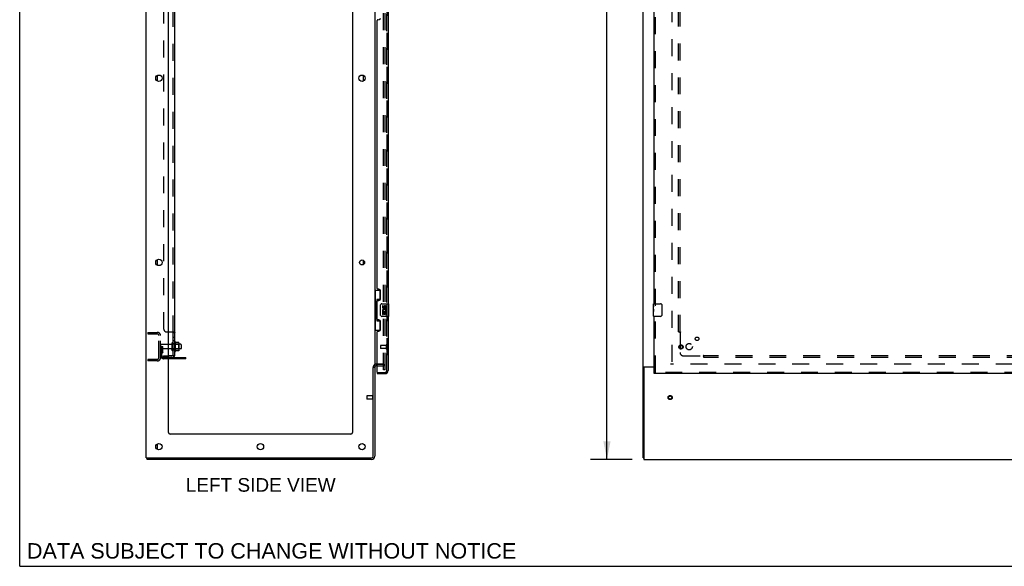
# Model space of a CAD drawing. Header units: inches. Extents: x 0 to 243, y 0 to 157.
# Tile 1 of 68: x 0 to 78, y 0 to 43. Entities that reach past the tile are written whole.
import ezdxf

# ---------------------------------------------------------------- set-up
doc = ezdxf.new("R2010")
doc.units = ezdxf.units.IN
doc.header["$LTSCALE"] = 13.357143
doc.header["$MEASUREMENT"] = 0
doc.linetypes.add('HIDDEN', pattern=[0.2, 0.1, -0.1])
doc.layers.get('0').update_dxf_attribs({"linetype": 'CONTINUOUS'})
for name, color, linetype in [('DEFAULT_2', 8, 'HIDDEN'), ('DIMENSIONS', 7, 'CONTINUOUS'), ('DOOR_3_ASSEMBLY', 7, 'CONTINUOUS'), ('MAIN_DOOR_ASSEMBLY', 7, 'CONTINUOUS'), ('SUBPANELS', 7, 'CONTINUOUS')]:
    doc.layers.add(name, color=color, linetype=linetype)
doc.styles.get("Standard").update_dxf_attribs({"font": 'arial.ttf'})
doc.dimstyles.new('DIMSTYLE_1', dxfattribs={"dimtxt": 1.071429, "dimasz": 1.428571, "dimexe": 0.09, "dimexo": 0.07, "dimgap": 0.0375, "dimtad": 0, "dimtih": 1, "dimtoh": 1, "dimzin": 4, "dimdsep": 46, "dimtxsty": 'Standard', "dimblk": '_FILLED', "dimblk1": '_FILLED', "dimblk2": '_FILLED', "dimcen": 0.09, "dimazin": 1, "dimtfac": 1, "dimtdec": 3, "dimtofl": 0, "dimtmove": 0, "dimatfit": 3, "dimldrblk": '_FILLED', "dimfxl": 0, "dimtolj": 1, "dimtzin": 4, "dimarcsym": 0})

# ---------------------------------------------------------------- blocks, each defined once
blk = doc.blocks.new('_FILLED')
at = {"color": 0, "linetype": 'ByBlock'}
blk.add_solid([(0, 0), (-1, 0.2), (-1, -0.2)], dxfattribs=at)
blk = doc.blocks.new('*D5')
at = {"layer": 'DIMENSIONS', "color": 2, "linetype": 'Continuous'}
for p, q in [((48.234, 98.408), (44.972, 98.408)), ((46.257, 98.408), (46.257, 54.479)), ((46.257, 8.408), (46.257, 52.336)), ((48.234, 8.408), (44.972, 8.408))]:
    blk.add_line(p, q, dxfattribs=at)
at = {"layer": 'DIMENSIONS', "color": 2, "linetype": 'Continuous', "xscale": 1.4285714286, "yscale": 1.4285714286, "zscale": 1.4285714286}
for p, rotation in [((46.257, 98.408), 90), ((46.257, 8.408), 270)]:
    blk.add_blockref('_FILLED', p, dxfattribs=dict(at, rotation=rotation))
at = {"layer": 'DIMENSIONS', "color": 2, "linetype": 'Continuous', "insert": (46.257, 53.944), "char_height": 1.0714, "width": 3.74403, "attachment_point": 2, "line_spacing_factor": 0.9}
blk.add_mtext('90.00', dxfattribs=at)

msp = doc.modelspace()

# ---------------------------------------------------------------- linework, layer by layer
at = {"color": 7, "linetype": 'Continuous'}
for p, q in [((0, 0), (0, 157.1429)), ((9.9653, 8.5329), (9.9653, 98.2829)), ((49.1095, 8.5329), (49.1095, 98.2829)), ((11.7153, 10.5329), (11.7153, 94.9079)), ((26.2153, 94.9079), (26.2153, 10.5329)), ((27.9653, 95.1266), (27.9653, 15.6891)), ((27.0903, 38.1913), (27.0903, 38.6244)), ((27.0903, 23.755), (27.0903, 24.0607)), ((11.9218, 17.4489), (11.7153, 17.4489)), ((11.9218, 17.1169), (11.7153, 17.1169)), ((11.9843, 17.5474), (11.9843, 17.0184)), ((12.2853, 16.927), (12.2853, 17.6387)), ((12.3031, 17.6068), (12.303, 17.607)), ((12.53, 17.6017), (12.3119, 17.6017)), ((12.5313, 17.6016), (12.53, 17.6017)), ((12.5513, 17.0272), (12.5513, 17.5385)), ((12.6853, 17.4659), (12.5513, 17.4659)), ((12.6853, 17.0999), (12.5513, 17.0999)), ((12.7153, 17.4359), (12.7153, 17.1299)), ((13.0903, 16.3351), (11.7153, 16.3351)), ((12.53, 16.964), (12.3119, 16.964)), ((13.0903, 16.3351), (13.0903, 16.4391)), ((27.8403, 8.6579), (27.8403, 15.6515)), ((27.8466, 15.6579), (27.9653, 15.6579)), ((27.9653, 15.6579), (27.9653, 8.6579)), ((28.0903, 15.9079), (28.1693, 15.9079)), ((28.1693, 15.7829), (28.0903, 15.7829)), ((49.2071, 15.6515), (49.1095, 15.6515)), ((49.1701, 15.6891), (49.9845, 15.6891)), ((49.172, 15.5954), (49.172, 8.4079)), ((49.9845, 15.6579), (49.2345, 15.6579)), ((26.0903, 10.4079), (11.8403, 10.4079)), ((9.9653, 8.5329), (27.7153, 8.5329)), ((10.0278, 8.4079), (10.0278, 8.5329)), ((49.1095, 8.5329), (49.172, 8.5329)), ((27.7153, 8.4079), (10.0278, 8.4079)), ((49.172, 8.4079), (167.047, 8.4079)), ((0, 0), (242.8571, 0))]:
    msp.add_line(p, q, dxfattribs=at)
at = {"color": 3, "linetype": 'Continuous'}
for p, q in [((10.8403, 38.6244), (10.8403, 38.1913)), ((10.8403, 24.1244), (10.8403, 23.6913)), ((11.7153, 16.4391), (13.0903, 16.4391)), ((10.8403, 9.6244), (10.8403, 9.1913))]:
    msp.add_line(p, q, dxfattribs=at)
at = {"color": 7, "linetype": 'Continuous'}
for points in [[(12.3118, 17.6017), (12.3106, 17.6018), (12.3094, 17.602), (12.3084, 17.6023), (12.3076, 17.6027), (12.3069, 17.603), (12.3063, 17.6034), (12.3058, 17.6037), (12.3054, 17.6041), (12.305, 17.6044), (12.3047, 17.6047), (12.3044, 17.6051), (12.3041, 17.6054), (12.3039, 17.6057), (12.3036, 17.606), (12.3035, 17.6062), (12.3033, 17.6065), (12.3031, 17.6068)], [(12.5392, 17.5958), (12.5384, 17.5972), (12.5373, 17.5986), (12.5361, 17.5997), (12.5346, 17.6006), (12.533, 17.6013), (12.5313, 17.6016)], [(12.303, 16.9587), (12.3031, 16.9589), (12.3033, 16.9592), (12.3035, 16.9595), (12.3036, 16.9597), (12.3039, 16.96), (12.3041, 16.9603), (12.3044, 16.9606), (12.3047, 16.961), (12.305, 16.9613), (12.3054, 16.9616), (12.3058, 16.962), (12.3063, 16.9623), (12.3069, 16.9627), (12.3076, 16.963), (12.3084, 16.9634), (12.3094, 16.9637), (12.3106, 16.9639), (12.3118, 16.964)], [(12.5392, 16.9699), (12.5384, 16.9685), (12.5373, 16.9671), (12.5361, 16.966), (12.5346, 16.9651), (12.533, 16.9644), (12.5313, 16.9641), (12.53, 16.964)], [(49.1377, 15.674), (49.1338, 15.6724), (49.1301, 15.6708), (49.1266, 15.6693), (49.1235, 15.6677), (49.1206, 15.6661), (49.1179, 15.6643), (49.1155, 15.6625), (49.1136, 15.6607), (49.1121, 15.659), (49.111, 15.6572), (49.1101, 15.6554), (49.1096, 15.6534), (49.1095, 15.6515)], [(49.1701, 15.6891), (49.1678, 15.6874), (49.1651, 15.6856), (49.1619, 15.6839), (49.1583, 15.6822), (49.1544, 15.6805), (49.1502, 15.6788), (49.146, 15.6772), (49.1377, 15.674)]]:
    msp.add_lwpolyline(points, dxfattribs=at)
at = {"color": 3, "linetype": 'Continuous'}
for points in [[(49.2512, 15.6678), (49.2467, 15.6651), (49.2445, 15.6637), (49.2423, 15.6623), (49.2403, 15.6608), (49.2385, 15.6592), (49.2371, 15.6579)], [(49.2648, 15.6891), (49.2651, 15.6871), (49.2652, 15.6852), (49.2651, 15.6833), (49.2647, 15.6816), (49.264, 15.6799), (49.2631, 15.6782), (49.262, 15.6766), (49.2606, 15.6749), (49.259, 15.6734), (49.2572, 15.6719), (49.2553, 15.6705), (49.2533, 15.6692), (49.2512, 15.6678)]]:
    msp.add_lwpolyline(points, dxfattribs=at)
at = {"color": 7, "linetype": 'Continuous'}
for centre, radius in [((10.9653, 38.4079), 0.25), ((26.9653, 38.4079), 0.25), ((10.9653, 23.9079), 0.25), ((26.9653, 23.9079), 0.1975), ((10.9653, 9.4079), 0.25), ((18.9653, 9.4079), 0.25), ((26.9653, 9.4079), 0.25)]:
    msp.add_circle(centre, radius, dxfattribs=at)
for centre, radius, start, end in [((11.9218, 17.5114), 0.0625, 270, 360), ((11.9218, 17.0544), 0.0625, 0, 90), ((12.0373, 17.5474), 0.053, 0, 180), ((12.2537, 17.617), 0.0384, 34.449665, 180), ((11.6851, 17.2829), 0.6977, 27.681396, 30.663132), ((12.4101, 17.5385), 0.1412, 0, 23.950005), ((12.6853, 17.4359), 0.03, 0, 90), ((12.6853, 17.1299), 0.03, 270, 360), ((12.0373, 17.0184), 0.053, 180, 360), ((12.2537, 16.9487), 0.0384, 180, 325.550335), ((11.6851, 17.2829), 0.6977, 329.336868, 332.318604), ((12.4101, 17.0272), 0.1412, 336.049995, 360), ((28.0903, 15.6579), 0.125, 90, 180), ((49.2345, 15.5954), 0.0625, 90, 180), ((11.8403, 10.5329), 0.125, 180, 270), ((26.0903, 10.5329), 0.125, 270, 360), ((27.7153, 8.6579), 0.25, 270, 360), ((27.7153, 8.6579), 0.125, 270, 360)]:
    msp.add_arc(centre, radius, start, end, dxfattribs=at)
at = {"color": 3, "linetype": 'Continuous'}
msp.add_arc((28.0903, 15.6579), 0.25, 90, 119.619874, dxfattribs=at)
at = {"layer": 'DEFAULT_2', "color": 8, "linetype": 'HIDDEN'}
for p, q in [((28.6528, 15.4704), (28.6528, 95.3454)), ((28.7778, 15.4704), (28.7778, 95.3454)), ((51.3595, 94.9078), (51.3595, 15.9079)), ((10.0903, 18.4079), (10.8403, 18.4079)), ((10.0903, 18.4079), (10.0903, 18.2829)), ((10.0903, 18.2829), (10.8403, 18.2829)), ((10.4028, 18.4079), (10.4028, 18.2829)), ((10.9653, 16.4079), (10.9653, 18.1579)), ((11.0903, 16.4079), (11.0903, 18.1579)), ((11.1943, 17.2828), (11.0903, 17.2828)), ((11.7153, 17.4489), (11.1203, 17.4489)), ((11.7153, 17.1169), (11.1203, 17.1169)), ((11.1803, 16.9423), (11.1803, 17.2829)), ((11.1803, 17.1079), (11.2843, 17.1079)), ((11.1943, 17.2828), (11.2843, 17.2829)), ((11.1943, 16.5816), (11.1943, 17.2829)), ((11.2843, 16.9423), (11.2843, 17.2829)), ((12.0903, 17.0184), (12.0903, 17.5474)), ((12.5513, 17.4659), (12.0903, 17.4659)), ((12.5513, 17.0999), (12.0903, 17.0999)), ((12.2153, 16.9487), (12.2153, 17.617)), ((12.2353, 17.4664), (12.2153, 17.4864)), ((12.2353, 17.0994), (12.2153, 17.0794)), ((12.2353, 17.4664), (12.5313, 17.4664)), ((12.2353, 17.4664), (12.2353, 17.0994)), ((12.2353, 17.0994), (12.5313, 17.0994)), ((12.5313, 17.4664), (12.5513, 17.4864)), ((12.5313, 17.0994), (12.5313, 17.4664)), ((12.5313, 17.0994), (12.5513, 17.0794)), ((11.1784, 16.9365), (11.1295, 16.8686)), ((11.2628, 16.8757), (11.2139, 16.8078)), ((11.7153, 16.4391), (11.3368, 16.4391)), ((11.7153, 16.3351), (11.3368, 16.3351)), ((12.5873, 16.3351), (12.5873, 16.4391)), ((12.8433, 16.3351), (12.8433, 16.4391)), ((10.8403, 16.2829), (10.0903, 16.2829)), ((10.0903, 16.2829), (10.0903, 16.1579)), ((10.8403, 16.1579), (10.0903, 16.1579)), ((10.4028, 16.2829), (10.4028, 16.1579)), ((28.0903, 15.9079), (28.5903, 15.9079)), ((28.5903, 15.9079), (28.1693, 15.9079)), ((28.1693, 15.7829), (28.5903, 15.7829)), ((86.2345, 15.9079), (51.2657, 15.9079)), ((28.7778, 15.4704), (28.6528, 15.4704)), ((28.7778, 15.4704), (28.6528, 15.4704)), ((27.3403, 13.3919), (27.3403, 13.1639)), ((27.7973, 13.4019), (27.3503, 13.4019)), ((27.7973, 13.4199), (27.7973, 13.1359)), ((27.7973, 13.1539), (27.3503, 13.1539))]:
    msp.add_line(p, q, dxfattribs=at)
for radius in [0.1635, 0.124]:
    msp.add_circle((51.2345, 13.2779), radius, dxfattribs=at)
for centre, radius, start, end in [((10.8403, 18.1579), 0.25, 0, 90), ((10.8403, 18.1579), 0.125, 0, 90), ((11.1203, 17.4189), 0.03, 90, 180), ((11.1203, 17.1469), 0.03, 180, 270), ((10.8403, 16.4079), 0.25, 270, 360), ((10.8403, 16.4079), 0.125, 270, 360), ((11.2983, 16.747), 0.208, 144.246113, 180), ((11.3368, 16.5816), 0.2465, 180, 270), ((11.1703, 16.9423), 0.01, 324.246113, 360), ((11.2983, 16.747), 0.104, 144.246113, 180), ((11.3368, 16.5816), 0.1425, 180, 270), ((11.1703, 16.9423), 0.114, 324.246113, 360), ((28.0903, 15.6579), 0.25, 119.619874, 180), ((28.5903, 15.7204), 0.1875, 0, 90), ((28.5903, 15.7204), 0.0625, 0, 90), ((27.3503, 13.3919), 0.01, 90, 180), ((27.8188, 13.4199), 0.0215, 0, 180), ((27.3503, 13.1639), 0.01, 180, 270), ((27.8188, 13.1359), 0.0215, 180, 360)]:
    msp.add_arc(centre, radius, start, end, dxfattribs=at)
at = {"layer": 'DOOR_3_ASSEMBLY', "color": 8, "linetype": 'HIDDEN'}
for p, q in [((28.9193, 15.4044), (28.9193, 95.4114)), ((50.0885, 20.5029), (50.0885, 44.3129)), ((50.0885, 15.2619), (50.0885, 19.8129)), ((28.4193, 17.3759), (28.4193, 17.1479)), ((28.8763, 17.3859), (28.4293, 17.3859)), ((28.8763, 17.1379), (28.4293, 17.1379)), ((28.8763, 17.4039), (28.8763, 17.1199)), ((28.1893, 15.2619), (28.7768, 15.2619)), ((86.922, 15.2619), (49.9845, 15.2619))]:
    msp.add_line(p, q, dxfattribs=at)
at = {"layer": 'DOOR_3_ASSEMBLY', "color": 3, "linetype": 'Continuous'}
for p, q in [((29.0233, 44.1579), (29.0233, 20.6579)), ((49.9845, 20.6579), (49.9845, 44.1579)), ((28.1693, 21.8654), (28.1693, 42.9504)), ((28.2893, 21.8054), (28.2293, 21.8054)), ((28.4193, 21.0554), (28.4193, 21.6754)), ((28.1693, 19.4504), (28.1693, 20.8654)), ((28.2293, 20.9254), (28.2893, 20.9254)), ((28.2893, 19.3904), (28.2293, 19.3904)), ((29.0233, 19.6579), (29.0233, 15.4044)), ((49.9845, 15.2619), (49.9845, 19.6579)), ((28.4193, 18.6404), (28.4193, 19.2604)), ((28.1693, 15.2819), (28.1693, 18.4504)), ((28.2293, 18.5104), (28.2893, 18.5104)), ((28.1693, 15.1579), (28.7768, 15.1579)), ((86.922, 15.1579), (49.9845, 15.1579))]:
    msp.add_line(p, q, dxfattribs=at)
at = {"layer": 'DOOR_3_ASSEMBLY', "color": 7, "linetype": 'Continuous'}
for p, q in [((27.9653, 21.7329), (28.4058, 21.7329)), ((28.0043, 21.7329), (28.0043, 20.7079)), ((28.3693, 21.7329), (28.3693, 20.953)), ((28.3693, 20.9979), (28.1423, 20.9979)), ((28.1423, 20.9979), (28.1423, 19.3179)), ((27.9827, 20.7079), (28.1053, 20.7079)), ((27.9827, 20.7079), (27.9827, 19.6079)), ((28.1053, 20.7381), (28.1053, 20.7586)), ((28.1053, 19.6079), (28.1053, 20.7079)), ((28.4284, 19.7579), (28.4284, 20.5579)), ((28.5283, 20.6579), (29.0683, 20.6579)), ((28.6288, 20.5037), (28.566, 20.5037)), ((28.566, 20.5037), (28.566, 20.3673)), ((28.6288, 20.3673), (28.6288, 20.5037)), ((28.6939, 20.4299), (28.694, 20.3609)), ((28.7546, 20.3673), (28.7546, 20.4093)), ((28.8174, 20.4093), (28.8174, 20.273)), ((28.8174, 20.273), (28.8803, 20.273)), ((28.8803, 20.273), (28.8803, 20.4094)), ((29.0833, 19.6729), (29.0833, 20.6429)), ((49.9245, 20.4972), (49.9245, 20.6429)), ((49.9245, 20.2394), (49.9245, 20.4964)), ((49.9302, 20.4408), (49.9245, 20.4408)), ((49.9245, 20.273), (49.9314, 20.273)), ((49.9245, 19.6729), (49.9245, 20.2367)), ((49.926, 20.2102), (49.9245, 20.2102)), ((49.9314, 20.273), (49.9314, 20.4094)), ((49.9395, 20.6579), (50.4795, 20.6579)), ((50.5794, 20.5579), (50.5794, 19.7579)), ((27.9827, 19.6079), (28.1053, 19.6079)), ((28.0043, 19.6079), (28.0043, 18.5829)), ((28.1053, 19.5571), (28.1053, 19.5776)), ((29.0683, 19.6579), (28.5283, 19.6579)), ((28.5842, 20.0424), (28.566, 20.0424)), ((28.566, 20.0424), (28.566, 19.812)), ((28.566, 19.812), (28.6288, 19.812)), ((28.6186, 20.0424), (28.646, 20.0616)), ((28.6186, 20.0424), (28.8803, 20.0424)), ((28.6288, 19.9795), (28.694, 19.9795)), ((28.6288, 19.812), (28.6288, 19.9795)), ((28.694, 19.9795), (28.694, 19.8435)), ((28.694, 19.8435), (28.7546, 19.8435)), ((28.7546, 19.9795), (28.8174, 19.9795)), ((28.7546, 19.8435), (28.7546, 19.9795)), ((28.8097, 20.0784), (28.8674, 20.0534)), ((28.8174, 19.9795), (28.8174, 19.812)), ((28.8174, 19.812), (28.8803, 19.812)), ((28.8803, 19.812), (28.8803, 20.0424)), ((49.9245, 20.0784), (49.9304, 20.0784)), ((49.9245, 20.0424), (49.9314, 20.0424)), ((49.9245, 19.9795), (49.9314, 19.9795)), ((49.9245, 19.812), (49.9314, 19.812)), ((49.9314, 19.812), (49.9314, 20.0424)), ((50.4795, 19.6579), (49.9395, 19.6579)), ((28.1423, 19.3179), (28.3693, 19.3179)), ((28.3693, 19.3627), (28.3693, 18.5829)), ((27.9653, 18.5829), (28.4058, 18.5829)), ((28.1693, 15.2619), (28.1893, 15.2619)), ((28.1693, 15.2619), (28.1693, 15.1579)), ((49.9845, 15.1579), (49.9845, 15.2619))]:
    msp.add_line(p, q, dxfattribs=at)
for points in [[(28.1423, 20.9741), (28.1425, 20.9707), (28.143, 20.9671), (28.1439, 20.9631), (28.1452, 20.9587), (28.1468, 20.954), (28.1489, 20.9489), (28.1514, 20.9433), (28.1543, 20.9374), (28.1577, 20.9309), (28.1616, 20.924), (28.1659, 20.9166), (28.1707, 20.9088), (28.176, 20.9004), (28.1783, 20.8968)], [(28.4284, 20.5579), (28.4286, 20.5642), (28.4292, 20.5704), (28.4301, 20.5765), (28.4314, 20.5825), (28.4331, 20.5883), (28.4351, 20.594)], [(49.9245, 20.4972), (49.9246, 20.4934), (49.925, 20.4888), (49.9256, 20.4834), (49.9272, 20.4702)], [(49.9245, 20.2394), (49.9246, 20.2313), (49.9251, 20.2222), (49.9259, 20.2122)], [(49.9259, 20.2122), (49.9287, 20.1785), (49.9296, 20.1664), (49.9304, 20.1541), (49.9309, 20.1415), (49.9313, 20.1287), (49.9314, 20.1159), (49.9313, 20.103), (49.9309, 20.0903), (49.9304, 20.0777), (49.9296, 20.0654), (49.9287, 20.0534)], [(49.9272, 20.4702), (49.9281, 20.4626), (49.929, 20.4545), (49.9298, 20.4459)], [(49.9298, 20.4459), (49.9305, 20.4371), (49.931, 20.4279), (49.9313, 20.4187), (49.9314, 20.4094)], [(50.5727, 20.594), (50.5747, 20.5883), (50.5764, 20.5825), (50.5777, 20.5765), (50.5786, 20.5704), (50.5792, 20.5642), (50.5794, 20.5579)], [(28.1783, 19.4189), (28.176, 19.4153), (28.1707, 19.4069), (28.1659, 19.3991), (28.1616, 19.3917), (28.1577, 19.3848), (28.1543, 19.3783), (28.1514, 19.3724), (28.1489, 19.3668), (28.1468, 19.3617), (28.1452, 19.357), (28.1439, 19.3526), (28.143, 19.3486), (28.1425, 19.345), (28.1423, 19.3416)], [(28.4351, 19.7217), (28.4331, 19.7274), (28.4314, 19.7332), (28.4301, 19.7392), (28.4292, 19.7453), (28.4286, 19.7516), (28.4284, 19.7579)], [(50.5794, 19.7579), (50.5792, 19.7516), (50.5786, 19.7453), (50.5777, 19.7392), (50.5764, 19.7332), (50.5747, 19.7274), (50.5727, 19.7217)]]:
    msp.add_lwpolyline(points, dxfattribs=at)
at = {"layer": 'DOOR_3_ASSEMBLY', "color": 8, "linetype": 'HIDDEN'}
for radius in [0.1635, 0.124]:
    msp.add_circle((52.0885, 17.2619), radius, dxfattribs=at)
at = {"layer": 'DOOR_3_ASSEMBLY', "color": 3, "linetype": 'Continuous'}
for centre, radius, start, end in [((28.2293, 42.9504), 0.06, 90, 180), ((28.2893, 43.1404), 0.13, 270, 360), ((28.2293, 21.8654), 0.06, 180, 270), ((28.2893, 21.6754), 0.13, 0, 90), ((28.2893, 21.0554), 0.13, 270, 360), ((28.2293, 20.8654), 0.06, 90, 180), ((28.2293, 19.4504), 0.06, 180, 270), ((28.2893, 19.2604), 0.13, 0, 90), ((28.2893, 18.6404), 0.13, 270, 360), ((28.2293, 18.4504), 0.06, 90, 180), ((28.1893, 15.2819), 0.02, 180, 270), ((28.7768, 15.4044), 0.2465, 270, 360)]:
    msp.add_arc(centre, radius, start, end, dxfattribs=at)
at = {"layer": 'DOOR_3_ASSEMBLY', "color": 7, "linetype": 'Continuous'}
for centre, radius, start, end in [((28.5283, 20.5579), 0.1, 90, 158.794594), ((28.7198, 20.1156), 0.1541, 161.419882, 206.196295), ((28.6603, 20.3673), 0.0943, 180, 360), ((28.7231, 20.1159), 0.1572, 336.596647, 161.879131), ((28.6603, 20.3673), 0.0314, 180, 261.229462), ((28.7231, 20.1159), 0.0943, 336.596647, 215.112175), ((28.6596, 20.3722), 0.0362, 263.428547, 341.76278), ((28.7861, 20.4094), 0.0943, 68.699895, 167.433789), ((28.786, 20.4093), 0.0314, 0, 180.048471), ((28.7861, 20.4094), 0.0943, 0, 68.670392), ((29.0683, 20.6429), 0.015, 0, 90), ((49.9395, 20.6429), 0.015, 90, 180), ((50.4795, 20.5579), 0.1, 21.199862, 90), ((28.5283, 19.7579), 0.1, 201.20502, 270), ((28.7231, 20.1159), 0.1572, 205.737045, 207.853202), ((29.0683, 19.6729), 0.015, 270, 360), ((49.9395, 19.6729), 0.015, 180, 270), ((50.4795, 19.7579), 0.1, 270, 338.794593)]:
    msp.add_arc(centre, radius, start, end, dxfattribs=at)
at = {"layer": 'DOOR_3_ASSEMBLY', "color": 8, "linetype": 'HIDDEN'}
for centre, radius, start, end in [((28.4293, 17.3759), 0.01, 90, 180), ((28.4293, 17.1479), 0.01, 180, 270), ((28.8978, 17.4039), 0.0215, 0, 180), ((28.8978, 17.1199), 0.0215, 180, 360), ((28.7768, 15.4044), 0.1425, 270, 360)]:
    msp.add_arc(centre, radius, start, end, dxfattribs=at)
at = {"layer": 'DOOR_3_ASSEMBLY', "color": 7, "linetype": 'Continuous'}
for centre, major_axis, ratio, start_param, end_param in [((28.2094, 20.7484), (0, 0.18), 0.5794935, 0.699287, 1.5140098), ((28.2094, 20.7484), (0, 0.18), 0.5794935, -4.6556025, -3.8408796), ((28.2094, 19.5674), (0, 0.18), 0.5794935, 0.699287, 1.5140098), ((28.2094, 19.5674), (0, 0.18), 0.5794935, -4.6556025, -3.8408796), ((50.1875, 20.0738), (0.263, 0), 0.4328081, -3.1415927, -2.9616046)]:
    msp.add_ellipse(centre, major_axis=major_axis, ratio=ratio, start_param=start_param, end_param=end_param, dxfattribs=at)
at = {"layer": 'MAIN_DOOR_ASSEMBLY', "color": 8, "linetype": 'HIDDEN'}
for p, q in [((28.9193, 95.4114), (28.9193, 15.4044)), ((28.1893, 15.2619), (28.7768, 15.2619))]:
    msp.add_line(p, q, dxfattribs=at)
msp.add_arc((28.7768, 15.4044), 0.1425, 270, 360, dxfattribs=at)
at = {"layer": 'SUBPANELS', "color": 3, "linetype": 'Continuous'}
for p, q in [((12.2153, 16.5641), (12.2153, 94.2516)), ((11.7153, 18.4391), (12.1614, 18.4391))]:
    msp.add_line(p, q, dxfattribs=at)
at = {"layer": 'SUBPANELS', "color": 8, "linetype": 'HIDDEN'}
for p, q in [((12.0903, 18.4038), (12.0903, 92.412)), ((51.8907, 18.4391), (51.8907, 92.3766)), ((52.0157, 18.4391), (52.0157, 92.3766)), ((11.3403, 92.1266), (11.3403, 18.6891)), ((11.5903, 18.4391), (11.7153, 18.4391)), ((12.065, 18.4308), (12.0657, 18.4293)), ((12.0668, 18.4275), (12.0674, 18.4267)), ((12.0682, 18.4258), (12.0689, 18.425)), ((12.074, 18.4207), (12.074, 18.4207)), ((12.0758, 18.4193), (12.076, 18.4192)), ((12.0891, 18.4081), (12.0898, 18.4066)), ((12.0902, 18.4053), (12.0903, 18.4038)), ((12.0902, 18.4052), (12.0903, 18.4038)), ((12.0902, 18.4052), (12.0903, 18.4038)), ((12.0903, 18.0421), (12.2153, 18.0421)), ((12.1886, 18.4254), (12.1892, 18.4251)), ((12.1924, 18.4237), (12.1927, 18.4236)), ((12.2077, 18.4156), (12.21, 18.4137)), ((12.2152, 18.4051), (12.2153, 18.4038)), ((51.8907, 18.4391), (51.9772, 18.4391)), ((51.9772, 18.4391), (52.0566, 18.4391)), ((51.997, 18.4221), (52.0041, 18.4149)), ((52.0157, 18.4038), (52.0157, 16.8141)), ((12.0903, 17.7611), (12.2153, 17.7611)), ((12.0903, 17.5329), (12.2153, 17.5329)), ((11.3403, 16.5641), (11.7153, 16.5641)), ((11.3403, 16.5641), (11.3403, 16.4391)), ((11.9783, 16.4391), (11.3403, 16.4391)), ((12.1145, 16.5641), (12.0648, 16.605)), ((12.0704, 16.5936), (12.0706, 16.5933)), ((12.0721, 16.5917), (12.0723, 16.5916)), ((12.0758, 16.5877), (12.076, 16.5875)), ((12.0778, 16.5856), (12.0781, 16.5852)), ((12.0864, 16.587), (12.0863, 16.5871)), ((12.0863, 16.5871), (12.0865, 16.587)), ((12.0867, 16.5868), (12.0864, 16.587)), ((12.0864, 16.587), (12.0866, 16.5869)), ((12.0866, 16.5869), (12.0869, 16.5866)), ((12.087, 16.5866), (12.0867, 16.5868)), ((12.0868, 16.5867), (12.0873, 16.5864)), ((12.0875, 16.5863), (12.087, 16.5866)), ((12.0871, 16.5865), (12.0877, 16.5861)), ((12.0881, 16.586), (12.0875, 16.5863)), ((12.0875, 16.5862), (12.0881, 16.5857)), ((12.0879, 16.5859), (12.0886, 16.5854)), ((12.0887, 16.5856), (12.088, 16.586)), ((12.0883, 16.5856), (12.0891, 16.585)), ((12.0893, 16.5853), (12.0886, 16.5857)), ((12.0888, 16.5852), (12.0892, 16.5849)), ((12.0891, 16.585), (12.0897, 16.5845)), ((12.0899, 16.5849), (12.0892, 16.5853)), ((12.0896, 16.5846), (12.0902, 16.5841)), ((12.0906, 16.5845), (12.0898, 16.585)), ((12.0902, 16.566), (12.0903, 16.5641)), ((12.0903, 17.0329), (12.2153, 17.0329)), ((12.0911, 16.5842), (12.0904, 16.5846)), ((12.0917, 16.5839), (12.0906, 16.5845)), ((12.0924, 16.5835), (12.0913, 16.5841)), ((12.0931, 16.5831), (12.092, 16.5837)), ((12.0938, 16.5827), (12.0928, 16.5833)), ((12.0946, 16.5824), (12.0935, 16.5829)), ((12.0953, 16.582), (12.0943, 16.5825)), ((12.0961, 16.5816), (12.0951, 16.5821)), ((12.0969, 16.5812), (12.0959, 16.5817)), ((12.0977, 16.5808), (12.0967, 16.5813)), ((12.0984, 16.5804), (12.0976, 16.5808)), ((12.0993, 16.58), (12.0984, 16.5804)), ((12.1011, 16.5792), (12.1001, 16.5796)), ((12.1018, 16.5788), (12.1009, 16.5792)), ((12.1027, 16.5784), (12.1011, 16.5792)), ((12.1036, 16.578), (12.102, 16.5787)), ((12.1045, 16.5776), (12.1029, 16.5783)), ((12.1054, 16.5772), (12.1039, 16.5779)), ((12.1064, 16.5768), (12.1048, 16.5775)), ((12.1074, 16.5764), (12.1058, 16.577)), ((12.1084, 16.576), (12.1068, 16.5766)), ((12.1094, 16.5755), (12.1078, 16.5762)), ((12.1104, 16.5751), (12.1088, 16.5758)), ((12.1114, 16.5747), (12.1099, 16.5753)), ((12.1124, 16.5743), (12.1109, 16.5749)), ((12.1135, 16.5739), (12.1119, 16.5745)), ((12.1145, 16.5735), (12.113, 16.5741)), ((12.1155, 16.5731), (12.114, 16.5737)), ((12.1165, 16.5728), (12.115, 16.5733)), ((12.1175, 16.5724), (12.116, 16.5729)), ((12.1185, 16.5721), (12.117, 16.5726)), ((12.1195, 16.5717), (12.118, 16.5722)), ((12.1204, 16.5714), (12.119, 16.5719)), ((12.1214, 16.5711), (12.1199, 16.5716)), ((12.1223, 16.5707), (12.1209, 16.5712)), ((12.1232, 16.5704), (12.1218, 16.5709)), ((12.1242, 16.5701), (12.1227, 16.5706)), ((12.1251, 16.5698), (12.1236, 16.5703)), ((12.126, 16.5696), (12.1245, 16.57)), ((12.1269, 16.5693), (12.1254, 16.5697)), ((12.1277, 16.569), (12.1263, 16.5695)), ((12.1286, 16.5687), (12.1272, 16.5692)), ((12.1295, 16.5685), (12.128, 16.5689)), ((12.1303, 16.5682), (12.1289, 16.5687)), ((12.1312, 16.568), (12.1298, 16.5684)), ((12.132, 16.5678), (12.1306, 16.5682)), ((12.1328, 16.5675), (12.1315, 16.5679)), ((12.1337, 16.5673), (12.1323, 16.5677)), ((12.1345, 16.5671), (12.1332, 16.5675)), ((12.1353, 16.5669), (12.134, 16.5672)), ((12.1361, 16.5667), (12.1348, 16.567)), ((12.1368, 16.5665), (12.1357, 16.5668)), ((12.1376, 16.5663), (12.1365, 16.5666)), ((12.1384, 16.5661), (12.1373, 16.5664)), ((12.1392, 16.566), (12.1381, 16.5662)), ((12.1399, 16.5658), (12.1389, 16.566)), ((12.1406, 16.5656), (12.1397, 16.5658)), ((12.1414, 16.5655), (12.1405, 16.5657)), ((12.1421, 16.5653), (12.1413, 16.5655)), ((12.1428, 16.5652), (12.142, 16.5653)), ((12.1436, 16.565), (12.1428, 16.5652)), ((12.1443, 16.5649), (12.1435, 16.565)), ((12.1451, 16.5647), (12.1442, 16.5649)), ((12.1458, 16.5646), (12.1449, 16.5648)), ((12.1462, 16.5645), (12.1455, 16.5647)), ((12.1468, 16.5644), (12.1458, 16.5646)), ((12.1474, 16.5643), (12.1465, 16.5645)), ((12.1468, 16.5641), (12.1476, 16.5641)), ((12.148, 16.5643), (12.1472, 16.5644)), ((12.1475, 16.5641), (12.1481, 16.5641)), ((12.1486, 16.5642), (12.1478, 16.5643)), ((12.148, 16.5641), (12.1487, 16.5641)), ((12.149, 16.5641), (12.1484, 16.5642)), ((12.1486, 16.5641), (12.1491, 16.5641)), ((12.149, 16.5641), (12.1495, 16.564)), ((12.1495, 16.5641), (12.149, 16.5641)), ((12.1498, 16.564), (12.1495, 16.5641)), ((12.1495, 16.564), (12.15, 16.564)), ((12.15, 16.564), (12.1501, 16.564)), ((12.1924, 16.5438), (12.1927, 16.5439)), ((52.2657, 16.5641), (53.8554, 16.5641)), ((53.8907, 16.5256), (53.8907, 16.605)), ((121.8282, 16.5641), (53.8907, 16.5641)), ((53.8907, 16.4391), (53.8907, 16.5256)), ((121.8282, 16.4391), (53.8907, 16.4391))]:
    msp.add_line(p, q, dxfattribs=at)
at = {"layer": 'SUBPANELS', "color": 7, "linetype": 'Continuous'}
for p, q in [((12.0903, 18.4038), (12.2153, 18.4038)), ((12.0903, 16.5641), (12.0903, 18.4038)), ((11.9783, 16.5641), (11.7153, 16.5641)), ((12.0903, 16.5641), (12.2153, 16.5641)), ((12.1614, 16.5256), (12.1145, 16.5641))]:
    msp.add_line(p, q, dxfattribs=at)
at = {"layer": 'SUBPANELS', "color": 8, "linetype": 'HIDDEN'}
for points in [[(12.0648, 18.4391), (12.0644, 18.4371), (12.0643, 18.4353), (12.0644, 18.4335), (12.0647, 18.4317)], [(12.0644, 18.4372), (12.0643, 18.4356), (12.0643, 18.4339), (12.0646, 18.4324), (12.065, 18.4308), (12.0657, 18.4293), (12.0667, 18.4277), (12.0678, 18.4262), (12.0692, 18.4247), (12.0706, 18.4233), (12.0723, 18.422)], [(12.0644, 18.4372), (12.0643, 18.4356), (12.0643, 18.4339), (12.0646, 18.4324)], [(12.0667, 18.4277), (12.0678, 18.4262), (12.0692, 18.4247), (12.0706, 18.4233), (12.0723, 18.422)], [(12.0689, 18.425), (12.0704, 18.4235), (12.0721, 18.4221), (12.074, 18.4207)], [(12.0797, 18.4167), (12.0816, 18.4153), (12.0835, 18.4139)], [(12.0823, 18.4148), (12.0843, 18.4133), (12.0861, 18.4118), (12.0876, 18.4101)], [(12.0835, 18.4139), (12.0853, 18.4125), (12.0868, 18.411), (12.0881, 18.4096), (12.0891, 18.4081), (12.0898, 18.4066), (12.0902, 18.4052)], [(12.0835, 18.4139), (12.0853, 18.4125), (12.0868, 18.411)], [(12.0888, 18.4085), (12.0897, 18.4069), (12.0902, 18.4053)], [(12.1614, 18.4391), (12.1636, 18.4373), (12.1664, 18.4356), (12.1695, 18.4338)], [(12.1614, 18.4391), (12.1634, 18.4375), (12.1658, 18.4359), (12.1685, 18.4343), (12.1716, 18.4328), (12.1749, 18.4312), (12.1784, 18.4297), (12.182, 18.4281)], [(12.1614, 18.4391), (12.1634, 18.4375), (12.1658, 18.4359), (12.1685, 18.4343), (12.1716, 18.4328)], [(12.1993, 18.4206), (12.2022, 18.419), (12.205, 18.4174), (12.2077, 18.4156), (12.21, 18.4137), (12.2119, 18.4119), (12.2133, 18.4101), (12.2143, 18.4083), (12.2149, 18.4067), (12.2152, 18.4051), (12.2153, 18.4038)], [(12.2022, 18.419), (12.205, 18.4174), (12.2077, 18.4156)], [(12.2027, 18.4187), (12.2058, 18.4169), (12.2086, 18.4149), (12.2109, 18.4129), (12.2127, 18.4109), (12.214, 18.4089)], [(12.2133, 18.4101), (12.2143, 18.4083), (12.2149, 18.4067), (12.2152, 18.4051)], [(12.2148, 18.407), (12.2152, 18.4053), (12.2153, 18.4038)], [(51.9772, 18.4391), (51.9796, 18.4373), (51.982, 18.4356), (51.9842, 18.4338), (51.9863, 18.4321), (51.9883, 18.4304), (51.9902, 18.4287), (51.992, 18.427), (51.9937, 18.4254), (51.9954, 18.4237), (51.997, 18.4221)], [(52.0041, 18.4149), (52.0061, 18.4129), (52.0082, 18.4109), (52.0102, 18.4089), (52.0122, 18.407), (52.014, 18.4053), (52.0157, 18.4038)], [(52.0294, 18.4133), (52.0269, 18.4118), (52.0243, 18.4101), (52.0219, 18.4085), (52.0197, 18.4069), (52.0176, 18.4053), (52.0157, 18.4038)], [(52.0566, 18.4391), (52.0558, 18.4371), (52.055, 18.4353), (52.054, 18.4335), (52.0529, 18.4317), (52.0517, 18.43), (52.0503, 18.4284), (52.0487, 18.4267), (52.0469, 18.425), (52.0452, 18.4235), (52.0433, 18.4221), (52.0413, 18.4207), (52.0391, 18.4192), (52.0368, 18.4178), (52.0344, 18.4163), (52.0294, 18.4133)], [(12.0644, 16.6043), (12.0643, 16.6035), (12.0643, 16.6027), (12.0646, 16.6017), (12.065, 16.6007), (12.0657, 16.5995), (12.0667, 16.5981), (12.0678, 16.5966), (12.0692, 16.595)], [(12.0797, 16.5834), (12.0816, 16.5812), (12.0835, 16.5788), (12.0853, 16.5765)], [(12.0853, 16.5765), (12.0868, 16.5741), (12.0881, 16.5718), (12.0891, 16.5697), (12.0898, 16.5677), (12.0902, 16.5658), (12.0903, 16.5641)], [(12.0863, 16.5871), (12.0863, 16.5871), (12.0863, 16.5871)], [(12.1002, 16.5796), (12.0993, 16.58), (12.0984, 16.5804)], [(12.1501, 16.564), (12.1501, 16.564), (12.15, 16.564), (12.1498, 16.564), (12.1494, 16.5641)], [(12.1495, 16.564), (12.1498, 16.564), (12.15, 16.564)], [(12.1614, 16.5256), (12.1634, 16.5278), (12.1658, 16.5299), (12.1685, 16.5319), (12.1716, 16.5339), (12.1749, 16.5357), (12.1784, 16.5375), (12.182, 16.5392), (12.1856, 16.5408)], [(12.1993, 16.5469), (12.2022, 16.5484), (12.205, 16.55), (12.2077, 16.5518), (12.21, 16.5537), (12.2119, 16.5555), (12.2133, 16.5574), (12.2143, 16.5592), (12.2149, 16.561), (12.2152, 16.5625)], [(53.8679, 16.5828), (53.8649, 16.5778), (53.8634, 16.5752), (53.8618, 16.5727), (53.8602, 16.5703), (53.8585, 16.5681), (53.8569, 16.566), (53.8554, 16.5641)], [(53.8685, 16.5506), (53.8665, 16.5525), (53.8645, 16.5545), (53.8625, 16.5566), (53.8605, 16.5586), (53.8587, 16.5606), (53.8569, 16.5624), (53.8554, 16.5641)], [(53.8907, 16.605), (53.8888, 16.6042), (53.8869, 16.6034), (53.8851, 16.6024), (53.8834, 16.6013), (53.8817, 16.6001), (53.88, 16.5987), (53.8783, 16.5971), (53.8766, 16.5953), (53.8751, 16.5936), (53.8737, 16.5917), (53.8723, 16.5897), (53.8708, 16.5875), (53.8694, 16.5852), (53.8679, 16.5828)], [(53.8907, 16.5256), (53.8889, 16.528), (53.8872, 16.5303), (53.8854, 16.5326), (53.8837, 16.5347), (53.882, 16.5367), (53.8803, 16.5386), (53.8786, 16.5404), (53.877, 16.5421), (53.8754, 16.5438), (53.8737, 16.5454), (53.8685, 16.5506)]]:
    msp.add_lwpolyline(points, dxfattribs=at)
at = {"layer": 'SUBPANELS', "color": 7, "linetype": 'Continuous'}
for points in [[(12.0648, 18.4391), (12.0644, 18.4371), (12.0643, 18.4353), (12.0644, 18.4335), (12.0647, 18.4317), (12.0654, 18.43), (12.0662, 18.4284), (12.0674, 18.4267), (12.0689, 18.425), (12.0704, 18.4235), (12.0721, 18.4221), (12.074, 18.4207), (12.076, 18.4192), (12.0802, 18.4163)], [(12.0802, 18.4163), (12.0823, 18.4148), (12.0843, 18.4133), (12.0861, 18.4118), (12.0876, 18.4101), (12.0888, 18.4085), (12.0897, 18.4069), (12.0902, 18.4053), (12.0903, 18.4038)], [(12.0648, 16.605), (12.0644, 16.6042), (12.0643, 16.6034), (12.0644, 16.6024), (12.0647, 16.6013), (12.0654, 16.6001), (12.0662, 16.5987), (12.0674, 16.5971), (12.0689, 16.5953), (12.0704, 16.5936), (12.0721, 16.5917), (12.076, 16.5875)], [(12.076, 16.5875), (12.0781, 16.5852), (12.0802, 16.5828), (12.0823, 16.5803), (12.0843, 16.5778), (12.0861, 16.5752)], [(12.0861, 16.5752), (12.0876, 16.5727), (12.0888, 16.5703), (12.0897, 16.5681), (12.0902, 16.566)]]:
    msp.add_lwpolyline(points, dxfattribs=at)
at = {"layer": 'SUBPANELS', "color": 3, "linetype": 'Continuous'}
for points in [[(12.1614, 18.4391), (12.1636, 18.4373), (12.1664, 18.4356), (12.1695, 18.4338), (12.173, 18.4321), (12.1767, 18.4304), (12.1807, 18.4287), (12.1886, 18.4254)], [(12.1886, 18.4254), (12.1924, 18.4237), (12.1961, 18.4221), (12.1995, 18.4204), (12.2027, 18.4187), (12.2058, 18.4169), (12.2086, 18.4149), (12.2109, 18.4129), (12.2127, 18.4109), (12.214, 18.4089), (12.2148, 18.407), (12.2152, 18.4053), (12.2153, 18.4038)], [(12.1614, 16.5256), (12.1636, 16.528), (12.1664, 16.5303), (12.1695, 16.5326), (12.173, 16.5347), (12.1767, 16.5367), (12.1807, 16.5386), (12.1846, 16.5404)], [(12.1846, 16.5404), (12.1924, 16.5438), (12.1961, 16.5454), (12.1995, 16.547), (12.2027, 16.5487), (12.2058, 16.5506), (12.2086, 16.5525), (12.2109, 16.5545), (12.2127, 16.5566), (12.214, 16.5586), (12.2148, 16.5606), (12.2152, 16.5624), (12.2153, 16.5641)]]:
    msp.add_lwpolyline(points, dxfattribs=at)
at = {"layer": 'SUBPANELS', "color": 8, "linetype": 'HIDDEN'}
for centre, radius in [((53.3532, 17.9016), 0.1405), ((52.7345, 17.2829), 0.25)]:
    msp.add_circle(centre, radius, dxfattribs=at)
for centre, radius, start, end in [((11.5903, 18.6891), 0.25, 180, 270), ((11.9783, 16.6761), 0.237, 320.565849, 360), ((52.2657, 16.8141), 0.25, 180, 270)]:
    msp.add_arc(centre, radius, start, end, dxfattribs=at)
at = {"layer": 'SUBPANELS', "color": 7, "linetype": 'Continuous'}
msp.add_arc((11.9783, 16.6761), 0.112, 270, 360, dxfattribs=at)
at = {"layer": 'SUBPANELS', "color": 3, "linetype": 'Continuous'}
msp.add_arc((11.9783, 16.6761), 0.237, 270, 320.565849, dxfattribs=at)

# ---------------------------------------------------------------- texts
at = {"layer": 'DIMENSIONS', "color": 2, "linetype": 'Continuous', "attachment_point": 2, "line_spacing_factor": 0.9}
for s, insert, char_height, width in [('LEFT SIDE VIEW', (18.9813, 6.9401), 1.071429, 11.781731), ('DATA SUBJECT TO CHANGE WITHOUT NOTICE', (19.8413, 1.8207), 1.214286, 38.468933)]:
    msp.add_mtext(s, dxfattribs=dict(at, insert=insert, char_height=char_height, width=width))

# ---------------------------------------------------------------- dimensions: what is measured, and where the dimension line sits
at = {"layer": 'DIMENSIONS', "color": 2, "linetype": 'Continuous'}
dim = msp.add_linear_dim(base=(46.2573, 8.4079), p1=(48.3045, 98.4079), p2=(48.3045, 8.4079), angle=270, dimstyle='DIMSTYLE_1', dxfattribs=at)
dim.commit()
dim.dimension.update_dxf_attribs({"geometry": '*D5', "text_midpoint": (46.253, 53.4019), "dimtype": 160})

doc.saveas('drawing.dxf')
